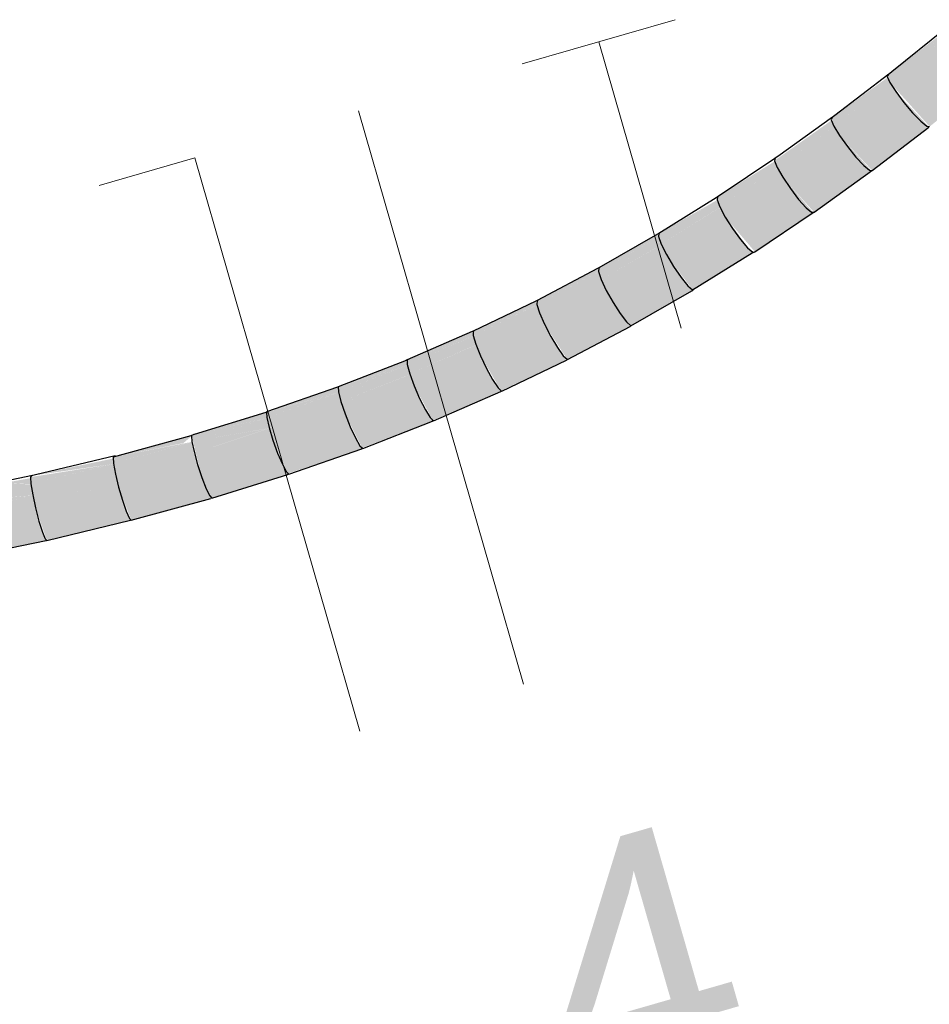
# Model space of a CAD drawing. Header units: millimetres. Extents: x 4480191 to 4481199, y -30324204 to -30323479.
# Tile 191 of 243: x 4480203.301 to 4480203.911, y -30323780.521 to -30323779.86. Entities that reach past the tile are written whole.
import ezdxf

# ---------------------------------------------------------------- set-up
doc = ezdxf.new("R2010")
doc.units = ezdxf.units.MM
doc.linetypes.add('NULL', pattern=[0])
for name, color, linetype, lineweight in [('EL-Condutos ARC (Direta)', 14, 'Continuous', 25), ('EL-Fios (Fase 3) ARC', 1, 'Continuous', 15), ('EL-Fios (Neutro) ARC', 5, 'Continuous', 15), ('EL-Fios (Terra) ARC', 94, 'Continuous', 15), ('EL-Textos fios ARC', 7, 'Continuous', 9)]:
    doc.layers.add(name, color=color, linetype=linetype, lineweight=lineweight)
doc.styles.add('ARIAL', font='arial.ttf')

msp = doc.modelspace()

# ---------------------------------------------------------------- hatches: boundary and pattern name
at = {"layer": 'EL-Condutos ARC (Direta)', "linetype": 'Continuous'}
for points in [[(4480203.88313, -30323779.89718), (4480203.88422, -30323779.90238), (4480203.92211, -30323779.87177), (4480203.90028, -30323779.88396)], [(4480203.92152, -30323779.87225), (4480203.88422, -30323779.90238), (4480203.92596, -30323779.87796)], [(4480203.90028, -30323779.88396), (4480203.92183, -30323779.87192), (4480203.9203, -30323779.86865)], [(4480203.91085, -30323779.93198), (4480203.94874, -30323779.90137), (4480203.92604, -30323779.87791), (4480203.88422, -30323779.90238)], [(4480203.86803, -30323779.90957), (4480203.88432, -30323779.9026), (4480203.88272, -30323779.899)], [(4480203.8454, -30323779.92594), (4480203.84657, -30323779.93159), (4480203.88466, -30323779.90245), (4480203.86803, -30323779.90957)], [(4480203.88399, -30323779.90297), (4480203.84657, -30323779.93159), (4480203.88838, -30323779.90889)], [(4480203.85042, -30323779.93796), (4480203.88851, -30323779.90882), (4480203.84657, -30323779.93159)], [(4480203.87234, -30323779.96141), (4480203.91043, -30323779.93227), (4480203.88851, -30323779.90882), (4480203.85042, -30323779.93796)], [(4480203.80681, -30323779.95486), (4480203.8467, -30323779.9319), (4480203.84451, -30323779.92818)], [(4480203.80859, -30323779.95937), (4480203.84708, -30323779.93168), (4480203.80681, -30323779.95486)], [(4480203.84634, -30323779.93222), (4480203.80859, -30323779.95937), (4480203.85067, -30323779.93837)], [(4480203.81235, -30323779.96598), (4480203.85085, -30323779.93828), (4480203.80859, -30323779.95937)], [(4480203.83337, -30323779.98938), (4480203.87187, -30323779.9617), (4480203.85085, -30323779.93828), (4480203.81235, -30323779.96598)], [(4480203.7687, -30323779.97911), (4480203.76829, -30323779.98098), (4480203.80872, -30323779.95971), (4480203.80746, -30323779.9549)], [(4480203.77007, -30323779.98574), (4480203.80916, -30323779.95947), (4480203.76829, -30323779.98098)], [(4480203.80834, -30323779.96003), (4480203.77007, -30323779.98574), (4480203.81261, -30323779.96643)], [(4480203.77373, -30323779.9926), (4480203.81283, -30323779.96633), (4480203.77007, -30323779.98574)], [(4480203.79374, -30323780.01594), (4480203.83283, -30323779.98967), (4480203.81283, -30323779.96633), (4480203.77373, -30323779.9926)], [(4480203.76836, -30323779.98117), (4480203.72934, -30323780.0036), (4480203.72903, -30323780.00571)], [(4480203.76782, -30323779.98153), (4480203.72903, -30323780.00571), (4480203.77021, -30323779.98611)], [(4480203.77025, -30323779.98609), (4480203.72903, -30323780.00571), (4480203.73081, -30323780.01075)], [(4480203.76982, -30323779.98643), (4480203.73081, -30323780.01075), (4480203.77399, -30323779.99309)], [(4480203.73436, -30323780.01785), (4480203.77426, -30323779.99298), (4480203.73081, -30323780.01075)], [(4480203.7519, -30323780.04153), (4480203.79179, -30323780.01667), (4480203.77426, -30323779.99298), (4480203.73436, -30323780.01785)], [(4480203.7291, -30323780.00593), (4480203.68903, -30323780.02673), (4480203.68883, -30323780.0291)], [(4480203.72856, -30323780.00627), (4480203.68883, -30323780.0291), (4480203.73095, -30323780.01116)], [(4480203.72845, -30323780.00408), (4480203.68903, -30323780.02673), (4480203.72899, -30323780.00598)], [(4480203.731, -30323780.01114), (4480203.68883, -30323780.0291), (4480203.6906, -30323780.03441)], [(4480203.73056, -30323780.01146), (4480203.6906, -30323780.03441), (4480203.73462, -30323780.01838)], [(4480203.69403, -30323780.04177), (4480203.73492, -30323780.01827), (4480203.6906, -30323780.03441)], [(4480203.70755, -30323780.06286), (4480203.75141, -30323780.042), (4480203.73492, -30323780.01827), (4480203.69403, -30323780.04177)], [(4480203.68891, -30323780.02935), (4480203.64757, -30323780.04858), (4480203.64748, -30323780.05119)], [(4480203.68839, -30323780.02966), (4480203.64748, -30323780.05119), (4480203.69074, -30323780.03485)], [(4480203.68819, -30323780.02718), (4480203.64757, -30323780.04855), (4480203.68881, -30323780.0294)], [(4480203.69079, -30323780.03483), (4480203.64748, -30323780.05119), (4480203.64923, -30323780.05679), (4480203.69429, -30323780.04233)], [(4480203.65251, -30323780.06437), (4480203.6946, -30323780.04223), (4480203.64923, -30323780.05679)], [(4480203.69387, -30323780.04261), (4480203.65251, -30323780.06437), (4480203.69885, -30323780.05049)], [(4480203.71052, -30323780.0655), (4480203.75141, -30323780.042), (4480203.70755, -30323780.06286)], [(4480203.64678, -30323780.04896), (4480203.60477, -30323780.06908), (4480203.64747, -30323780.05149)], [(4480203.64756, -30323780.05146), (4480203.60477, -30323780.06914), (4480203.60478, -30323780.07199)], [(4480203.64705, -30323780.05175), (4480203.60478, -30323780.07199), (4480203.64937, -30323780.05724)], [(4480203.66773, -30323780.08793), (4480203.70999, -30323780.06595), (4480203.69885, -30323780.05049), (4480203.65251, -30323780.06437)], [(4480203.64942, -30323780.05722), (4480203.60478, -30323780.07199), (4480203.60649, -30323780.07787), (4480203.65277, -30323780.06495)], [(4480203.60961, -30323780.08569), (4480203.65309, -30323780.06486), (4480203.60649, -30323780.07787)], [(4480203.65234, -30323780.06522), (4480203.60961, -30323780.08569), (4480203.65708, -30323780.07328)], [(4480203.60404, -30323780.06946), (4480203.56041, -30323780.08837), (4480203.60478, -30323780.07232)], [(4480203.60486, -30323780.07229), (4480203.56041, -30323780.08845), (4480203.5605, -30323780.09156)], [(4480203.60437, -30323780.07255), (4480203.5605, -30323780.09156), (4480203.60663, -30323780.07835)], [(4480203.60668, -30323780.07833), (4480203.5605, -30323780.09156), (4480203.56217, -30323780.09771)], [(4480203.60625, -30323780.0786), (4480203.56217, -30323780.09771), (4480203.60985, -30323780.0863)], [(4480203.62355, -30323780.10905), (4480203.66733, -30323780.08851), (4480203.65708, -30323780.07328), (4480203.60961, -30323780.08569)], [(4480203.55973, -30323780.08872), (4480203.51428, -30323780.10644), (4480203.56051, -30323780.09189)], [(4480203.56059, -30323780.09187), (4480203.51428, -30323780.10654), (4480203.51445, -30323780.1099)], [(4480203.56012, -30323780.0921), (4480203.51445, -30323780.1099), (4480203.5623, -30323780.0982)], [(4480203.56511, -30323780.10574), (4480203.61018, -30323780.08622), (4480203.56217, -30323780.09771)], [(4480203.60943, -30323780.08654), (4480203.56511, -30323780.10574), (4480203.61389, -30323780.09476)], [(4480203.56235, -30323780.09819), (4480203.51445, -30323780.1099), (4480203.51605, -30323780.11631)], [(4480203.56193, -30323780.09843), (4480203.51605, -30323780.11631), (4480203.56534, -30323780.10636)], [(4480203.57777, -30323780.12884), (4480203.62324, -30323780.1097), (4480203.61389, -30323780.09476), (4480203.56511, -30323780.10574)], [(4480203.51366, -30323780.10676), (4480203.46617, -30323780.1233), (4480203.51446, -30323780.11025)], [(4480203.51453, -30323780.11023), (4480203.46618, -30323780.12343), (4480203.46639, -30323780.12705)], [(4480203.51408, -30323780.11044), (4480203.46639, -30323780.12705), (4480203.51617, -30323780.11682)], [(4480203.5188, -30323780.12455), (4480203.56565, -30323780.1063), (4480203.51605, -30323780.11631)], [(4480203.5654, -30323780.1064), (4480203.5188, -30323780.12455), (4480203.56908, -30323780.11494)], [(4480203.51621, -30323780.11681), (4480203.46639, -30323780.12705), (4480203.46791, -30323780.13371), (4480203.51901, -30323780.12518)], [(4480203.5302, -30323780.14734), (4480203.57754, -30323780.12955), (4480203.56908, -30323780.11494), (4480203.5188, -30323780.12455)], [(4480203.46561, -30323780.12361), (4480203.41759, -30323780.13862), (4480203.46641, -30323780.1274)], [(4480203.47046, -30323780.14214), (4480203.5193, -30323780.12513), (4480203.46791, -30323780.13371)], [(4480203.51906, -30323780.12521), (4480203.47046, -30323780.14214), (4480203.52244, -30323780.13386)], [(4480203.41588, -30323780.13901), (4480203.42275, -30323780.1673), (4480203.47376, -30323780.15151), (4480203.47091, -30323780.14271), (4480203.42367, -30323780.14909), (4480203.46808, -30323780.13427), (4480203.41978, -30323780.1424), (4480203.46648, -30323780.12743)], [(4480203.46606, -30323780.12758), (4480203.41978, -30323780.1424), (4480203.46803, -30323780.13421)], [(4480203.46768, -30323780.13442), (4480203.42367, -30323780.14909), (4480203.47065, -30323780.14275)], [(4480203.48065, -30323780.16456), (4480203.53003, -30323780.14808), (4480203.52244, -30323780.13386), (4480203.47046, -30323780.14214)], [(4480203.41033, -30323780.14423), (4480203.41658, -30323780.13897), (4480203.36319, -30323780.15357)], [(4480203.41621, -30323780.14336), (4480203.36319, -30323780.15357), (4480203.36346, -30323780.15783)], [(4480203.41582, -30323780.14352), (4480203.36346, -30323780.15783), (4480203.41766, -30323780.15042)], [(4480203.36477, -30323780.16495), (4480203.41817, -30323780.15035), (4480203.36346, -30323780.15783)], [(4480203.41732, -30323780.15058), (4480203.36477, -30323780.16495), (4480203.42006, -30323780.15911)], [(4480203.48054, -30323780.1653), (4480203.47376, -30323780.15151), (4480203.42275, -30323780.1673), (4480203.42952, -30323780.1811)], [(4480203.36352, -30323780.15817), (4480203.30788, -30323780.167), (4480203.30815, -30323780.17151)], [(4480203.36315, -30323780.15831), (4480203.30815, -30323780.17151), (4480203.36486, -30323780.16544)], [(4480203.30859, -30323780.16608), (4480203.36413, -30323780.15808), (4480203.33572, -30323780.16032)], [(4480203.33572, -30323780.16032), (4480203.36348, -30323780.15813), (4480203.36325, -30323780.15456)], [(4480203.36689, -30323780.17368), (4480203.42029, -30323780.15908), (4480203.36477, -30323780.16495)], [(4480203.37548, -30323780.19587), (4480203.42887, -30323780.18127), (4480203.42029, -30323780.15908), (4480203.36689, -30323780.17368)], [(4480203.25093, -30323780.17808), (4480203.25748, -30323780.19121), (4480203.30911, -30323780.17942), (4480203.25377, -30323780.18376), (4480203.30787, -30323780.17197), (4480203.29032, -30323780.17089)], [(4480203.29032, -30323780.17089), (4480203.30817, -30323780.17175), (4480203.30793, -30323780.16771)], [(4480203.30934, -30323780.17883), (4480203.36532, -30323780.16539), (4480203.30815, -30323780.17151)], [(4480203.30934, -30323780.17883), (4480203.36706, -30323780.17426), (4480203.36454, -30323780.16558)], [(4480203.30787, -30323780.17197), (4480203.25377, -30323780.18376), (4480203.30942, -30323780.1793)], [(4480203.31125, -30323780.18769), (4480203.36723, -30323780.17425), (4480203.30934, -30323780.17883)], [(4480203.31887, -30323780.20942), (4480203.37484, -30323780.19599), (4480203.36723, -30323780.17425), (4480203.31125, -30323780.18769)], [(4480203.25748, -30323780.19121), (4480203.3114, -30323780.18824), (4480203.30912, -30323780.17943)], [(4480203.259, -30323780.22093), (4480203.31725, -30323780.20875), (4480203.31153, -30323780.18823), (4480203.25108, -30323780.19156)], [(4480203.31827, -30323780.2095), (4480203.31725, -30323780.20875), (4480203.2585, -30323780.22104)]]:
    msp.add_hatch(color=31, dxfattribs=at).paths.add_polyline_path(points)

# ---------------------------------------------------------------- linework, layer by layer
at = {"layer": 'EL-Condutos ARC (Direta)'}
for p, q in [((4480203.92102, -30323779.86656), (4480203.88543, -30323779.89532)), ((4480203.8835, -30323779.8968), (4480203.84737, -30323779.92444)), ((4480203.88313, -30323779.89718), (4480203.88245, -30323779.89837)), ((4480203.88245, -30323779.89837), (4480203.88422, -30323779.90238)), ((4480203.88543, -30323779.89532), (4480203.88313, -30323779.89718)), ((4480203.88422, -30323779.90238), (4480203.88815, -30323779.90853)), ((4480203.88815, -30323779.90853), (4480203.89355, -30323779.91573)), ((4480203.89355, -30323779.91573), (4480203.89948, -30323779.92276)), ((4480203.84582, -30323779.92555), (4480203.80906, -30323779.952)), ((4480203.8454, -30323779.92594), (4480203.8448, -30323779.92734)), ((4480203.8448, -30323779.92734), (4480203.84657, -30323779.93159)), ((4480203.84737, -30323779.92444), (4480203.8454, -30323779.92594)), ((4480203.89948, -30323779.92276), (4480203.90494, -30323779.92839)), ((4480203.84657, -30323779.93159), (4480203.85042, -30323779.93796)), ((4480203.87234, -30323779.96141), (4480203.91043, -30323779.93227)), ((4480203.90494, -30323779.92839), (4480203.90896, -30323779.93166)), ((4480203.90896, -30323779.93166), (4480203.91085, -30323779.93198)), ((4480203.85042, -30323779.93796), (4480203.85568, -30323779.94535)), ((4480203.85568, -30323779.94535), (4480203.86144, -30323779.95247)), ((4480203.8078, -30323779.95284), (4480203.76978, -30323779.97839)), ((4480203.80733, -30323779.95324), (4480203.80681, -30323779.95486)), ((4480203.80906, -30323779.952), (4480203.80733, -30323779.95324)), ((4480203.86144, -30323779.95247), (4480203.8667, -30323779.9581)), ((4480203.80681, -30323779.95486), (4480203.80859, -30323779.95937)), ((4480203.80859, -30323779.95937), (4480203.81235, -30323779.96598)), ((4480203.8667, -30323779.9581), (4480203.87056, -30323779.96126)), ((4480203.81235, -30323779.96598), (4480203.81745, -30323779.97354)), ((4480203.83337, -30323779.98938), (4480203.87187, -30323779.9617)), ((4480203.87056, -30323779.96126), (4480203.87234, -30323779.96141)), ((4480203.81745, -30323779.97354), (4480203.823, -30323779.98076)), ((4480203.76779, -30323779.97963), (4480203.72934, -30323780.0036)), ((4480203.76872, -30323779.97905), (4480203.76779, -30323779.97963)), ((4480203.7687, -30323779.97911), (4480203.76829, -30323779.98098)), ((4480203.76978, -30323779.97839), (4480203.7687, -30323779.97911)), ((4480203.76923, -30323779.97873), (4480203.76872, -30323779.97905)), ((4480203.76829, -30323779.98098), (4480203.77007, -30323779.98574)), ((4480203.77007, -30323779.98574), (4480203.77373, -30323779.9926)), ((4480203.823, -30323779.98076), (4480203.82805, -30323779.98639)), ((4480203.82805, -30323779.98639), (4480203.83171, -30323779.98943)), ((4480203.77373, -30323779.9926), (4480203.77865, -30323780.00034)), ((4480203.79374, -30323780.01594), (4480203.83283, -30323779.98967)), ((4480203.83171, -30323779.98943), (4480203.83337, -30323779.98938)), ((4480203.72845, -30323780.00408), (4480203.68903, -30323780.02673)), ((4480203.72934, -30323780.00357), (4480203.72845, -30323780.00408)), ((4480203.72934, -30323780.0036), (4480203.72903, -30323780.00571)), ((4480203.72903, -30323780.00571), (4480203.73081, -30323780.01075)), ((4480203.72992, -30323780.00324), (4480203.72934, -30323780.00357)), ((4480203.77865, -30323780.00034), (4480203.78397, -30323780.00766)), ((4480203.73081, -30323780.01075), (4480203.73436, -30323780.01785)), ((4480203.78397, -30323780.00766), (4480203.78877, -30323780.01326)), ((4480203.78877, -30323780.01326), (4480203.79223, -30323780.01618)), ((4480203.73436, -30323780.01785), (4480203.73908, -30323780.02578)), ((4480203.7519, -30323780.04153), (4480203.79179, -30323780.01667)), ((4480203.79179, -30323780.01667), (4480203.79251, -30323780.01642)), ((4480203.79223, -30323780.01618), (4480203.79374, -30323780.01594)), ((4480203.79251, -30323780.01642), (4480203.79314, -30323780.0162)), ((4480203.68966, -30323780.02641), (4480203.68903, -30323780.02674)), ((4480203.73908, -30323780.02578), (4480203.74414, -30323780.03317)), ((4480203.68819, -30323780.02718), (4480203.64757, -30323780.04855)), ((4480203.68903, -30323780.02674), (4480203.68819, -30323780.02718)), ((4480203.68903, -30323780.02673), (4480203.68883, -30323780.0291)), ((4480203.68883, -30323780.0291), (4480203.6906, -30323780.03441)), ((4480203.74414, -30323780.03317), (4480203.74867, -30323780.03874)), ((4480203.6906, -30323780.03441), (4480203.69403, -30323780.04177)), ((4480203.74867, -30323780.03874), (4480203.7519, -30323780.04153)), ((4480203.69403, -30323780.04177), (4480203.69852, -30323780.04986)), ((4480203.71052, -30323780.0655), (4480203.75141, -30323780.042)), ((4480203.75141, -30323780.042), (4480203.75202, -30323780.04164)), ((4480203.75202, -30323780.04164), (4480203.7526, -30323780.0413)), ((4480203.64678, -30323780.04896), (4480203.60477, -30323780.06908)), ((4480203.64757, -30323780.04858), (4480203.64678, -30323780.04896)), ((4480203.64757, -30323780.04858), (4480203.64748, -30323780.05119)), ((4480203.64748, -30323780.05119), (4480203.64923, -30323780.05679)), ((4480203.64824, -30323780.04826), (4480203.64757, -30323780.04858)), ((4480203.64757, -30323780.04855), (4480203.64757, -30323780.04858)), ((4480203.69852, -30323780.04986), (4480203.7033, -30323780.05733)), ((4480203.64923, -30323780.05679), (4480203.65251, -30323780.06437)), ((4480203.7033, -30323780.05733), (4480203.70755, -30323780.06286)), ((4480203.65251, -30323780.06437), (4480203.65676, -30323780.07264)), ((4480203.6679, -30323780.08809), (4480203.70999, -30323780.06595)), ((4480203.70755, -30323780.06286), (4480203.71052, -30323780.0655)), ((4480203.70999, -30323780.06595), (4480203.71038, -30323780.06558)), ((4480203.71038, -30323780.06558), (4480203.71049, -30323780.06547)), ((4480203.60404, -30323780.06946), (4480203.56041, -30323780.08837)), ((4480203.60477, -30323780.06914), (4480203.60404, -30323780.06946)), ((4480203.60547, -30323780.06884), (4480203.60477, -30323780.06914)), ((4480203.60477, -30323780.06908), (4480203.60477, -30323780.06914)), ((4480203.60477, -30323780.06914), (4480203.60478, -30323780.07199)), ((4480203.60478, -30323780.07199), (4480203.60649, -30323780.07787)), ((4480203.65676, -30323780.07264), (4480203.66125, -30323780.08016)), ((4480203.60649, -30323780.07787), (4480203.60961, -30323780.08569)), ((4480203.60961, -30323780.08569), (4480203.6136, -30323780.0941)), ((4480203.66125, -30323780.08016), (4480203.66519, -30323780.08562)), ((4480203.66519, -30323780.08562), (4480203.66773, -30323780.08793)), ((4480203.55973, -30323780.08872), (4480203.51428, -30323780.10644)), ((4480203.56041, -30323780.08845), (4480203.55973, -30323780.08872)), ((4480203.56113, -30323780.08817), (4480203.56041, -30323780.08845)), ((4480203.56041, -30323780.08837), (4480203.56041, -30323780.08845)), ((4480203.56041, -30323780.08845), (4480203.5605, -30323780.09156)), ((4480203.5605, -30323780.09156), (4480203.56217, -30323780.09771)), ((4480203.62385, -30323780.10933), (4480203.66733, -30323780.08851)), ((4480203.66733, -30323780.08851), (4480203.66746, -30323780.08832)), ((4480203.66746, -30323780.08832), (4480203.66773, -30323780.08793)), ((4480203.66773, -30323780.08793), (4480203.6679, -30323780.08809)), ((4480203.56217, -30323780.09771), (4480203.56511, -30323780.10574)), ((4480203.6136, -30323780.0941), (4480203.61777, -30323780.10165)), ((4480203.56511, -30323780.10574), (4480203.56883, -30323780.11429)), ((4480203.61777, -30323780.10165), (4480203.6214, -30323780.10704)), ((4480203.51366, -30323780.10676), (4480203.46617, -30323780.1233)), ((4480203.51428, -30323780.10654), (4480203.51366, -30323780.10676)), ((4480203.51501, -30323780.10629), (4480203.51428, -30323780.10654)), ((4480203.51428, -30323780.10644), (4480203.51428, -30323780.10654)), ((4480203.51428, -30323780.10654), (4480203.51445, -30323780.1099)), ((4480203.51445, -30323780.1099), (4480203.51605, -30323780.11631)), ((4480203.57818, -30323780.12923), (4480203.62324, -30323780.1097)), ((4480203.6214, -30323780.10704), (4480203.62355, -30323780.10905)), ((4480203.62324, -30323780.1097), (4480203.62329, -30323780.1096)), ((4480203.62329, -30323780.1096), (4480203.62355, -30323780.10905)), ((4480203.62355, -30323780.10905), (4480203.62385, -30323780.10933)), ((4480203.51605, -30323780.11631), (4480203.5188, -30323780.12455)), ((4480203.56883, -30323780.11429), (4480203.57267, -30323780.12186)), ((4480203.46561, -30323780.12361), (4480203.41752, -30323780.1385)), ((4480203.46618, -30323780.12343), (4480203.46561, -30323780.12361)), ((4480203.46617, -30323780.1233), (4480203.46618, -30323780.12343)), ((4480203.4669, -30323780.12321), (4480203.46618, -30323780.12343)), ((4480203.46618, -30323780.12343), (4480203.46639, -30323780.12705)), ((4480203.5188, -30323780.12455), (4480203.52223, -30323780.1332)), ((4480203.57267, -30323780.12186), (4480203.57598, -30323780.12714)), ((4480203.46639, -30323780.12705), (4480203.46791, -30323780.13371)), ((4480203.53069, -30323780.1478), (4480203.57754, -30323780.12955)), ((4480203.57598, -30323780.12714), (4480203.57777, -30323780.12884)), ((4480203.57754, -30323780.12955), (4480203.57755, -30323780.1295)), ((4480203.57755, -30323780.1295), (4480203.57777, -30323780.12884)), ((4480203.57777, -30323780.12884), (4480203.57818, -30323780.12923)), ((4480203.41692, -30323780.13869), (4480203.41588, -30323780.13901)), ((4480203.4174, -30323780.13829), (4480203.41692, -30323780.13869)), ((4480203.41752, -30323780.1385), (4480203.41692, -30323780.13869)), ((4480203.41752, -30323780.1385), (4480203.4174, -30323780.13829)), ((4480203.46791, -30323780.13371), (4480203.47046, -30323780.14214)), ((4480203.52223, -30323780.1332), (4480203.52574, -30323780.14076)), ((4480203.41537, -30323780.13931), (4480203.38111, -30323780.14867)), ((4480203.41589, -30323780.13916), (4480203.41537, -30323780.13931)), ((4480203.41588, -30323780.13901), (4480203.41589, -30323780.13916)), ((4480203.41658, -30323780.13897), (4480203.41589, -30323780.13916)), ((4480203.41591, -30323780.13954), (4480203.41614, -30323780.14302)), ((4480203.41614, -30323780.14302), (4480203.41756, -30323780.14991)), ((4480203.47046, -30323780.14214), (4480203.4736, -30323780.15087)), ((4480203.52574, -30323780.14076), (4480203.52873, -30323780.14593)), ((4480203.38111, -30323780.14867), (4480203.36319, -30323780.15357)), ((4480203.41756, -30323780.14991), (4480203.41989, -30323780.15851)), ((4480203.4736, -30323780.15087), (4480203.47679, -30323780.15841)), ((4480203.4812, -30323780.16509), (4480203.53003, -30323780.14808)), ((4480203.52873, -30323780.14593), (4480203.5302, -30323780.14734)), ((4480203.53003, -30323780.14808), (4480203.5302, -30323780.14734)), ((4480203.5302, -30323780.14734), (4480203.53069, -30323780.1478)), ((4480203.36456, -30323780.15265), (4480203.31122, -30323780.16545)), ((4480203.36319, -30323780.15357), (4480203.36346, -30323780.15783)), ((4480203.36346, -30323780.15783), (4480203.36477, -30323780.16495)), ((4480203.41989, -30323780.15851), (4480203.42275, -30323780.1673)), ((4480203.47679, -30323780.15841), (4480203.47948, -30323780.16343)), ((4480203.36477, -30323780.16495), (4480203.36689, -30323780.17368)), ((4480203.47948, -30323780.16343), (4480203.48065, -30323780.16456)), ((4480203.48054, -30323780.1653), (4480203.48065, -30323780.16456)), ((4480203.48065, -30323780.16456), (4480203.4812, -30323780.16509)), ((4480203.30913, -30323780.16589), (4480203.25256, -30323780.17773)), ((4480203.30859, -30323780.16608), (4480203.30788, -30323780.167)), ((4480203.30788, -30323780.167), (4480203.30815, -30323780.17151)), ((4480203.30815, -30323780.17151), (4480203.30934, -30323780.17883)), ((4480203.31122, -30323780.16545), (4480203.30859, -30323780.16608)), ((4480203.42275, -30323780.1673), (4480203.42562, -30323780.17479)), ((4480203.42952, -30323780.1811), (4480203.48054, -30323780.1653)), ((4480203.36689, -30323780.17368), (4480203.36946, -30323780.18253)), ((4480203.42562, -30323780.17479), (4480203.42802, -30323780.17967)), ((4480203.30934, -30323780.17883), (4480203.31125, -30323780.18769)), ((4480203.36946, -30323780.18253), (4480203.37203, -30323780.18995)), ((4480203.37548, -30323780.19587), (4480203.42887, -30323780.18127)), ((4480203.42802, -30323780.17967), (4480203.42952, -30323780.1811)), ((4480203.31125, -30323780.18769), (4480203.31355, -30323780.19655)), ((4480203.37203, -30323780.18995), (4480203.37416, -30323780.19467)), ((4480203.31355, -30323780.19655), (4480203.31584, -30323780.2039)), ((4480203.31887, -30323780.20942), (4480203.37484, -30323780.19599)), ((4480203.37416, -30323780.19467), (4480203.37548, -30323780.19587)), ((4480203.31584, -30323780.2039), (4480203.31772, -30323780.20845)), ((4480203.25952, -30323780.22179), (4480203.31827, -30323780.2095)), ((4480203.31772, -30323780.20845), (4480203.31887, -30323780.20942))]:
    msp.add_line(p, q, dxfattribs=at)
at = {"layer": 'EL-Fios (Fase 3) ARC'}
msp.add_line((4480203.63847, -30323780.30579), (4480203.52785, -30323779.92139), dxfattribs=at)
at = {"layer": 'EL-Fios (Neutro) ARC'}
for p, q in [((4480203.41803, -30323779.953), (4480203.35397, -30323779.97143)), ((4480203.52865, -30323780.3374), (4480203.41803, -30323779.953))]:
    msp.add_line(p, q, dxfattribs=at)
at = {"layer": 'EL-Fios (Terra) ARC'}
for p, q in [((4480203.63768, -30323779.88979), (4480203.74018, -30323779.86029)), ((4480203.74424, -30323780.06724), (4480203.68893, -30323779.87504))]:
    msp.add_line(p, q, dxfattribs=at)

# ---------------------------------------------------------------- texts
at = {"layer": 'EL-Textos fios ARC', "linetype": 'NULL', "insert": (4480203.67335, -30323780.59336), "char_height": 0.17, "width": 0.2640701, "attachment_point": 7, "rotation": 16.05428, "line_spacing_factor": 0.6, "style": 'ARIAL'}
msp.add_mtext('4', dxfattribs=at)

doc.saveas('drawing.dxf')
